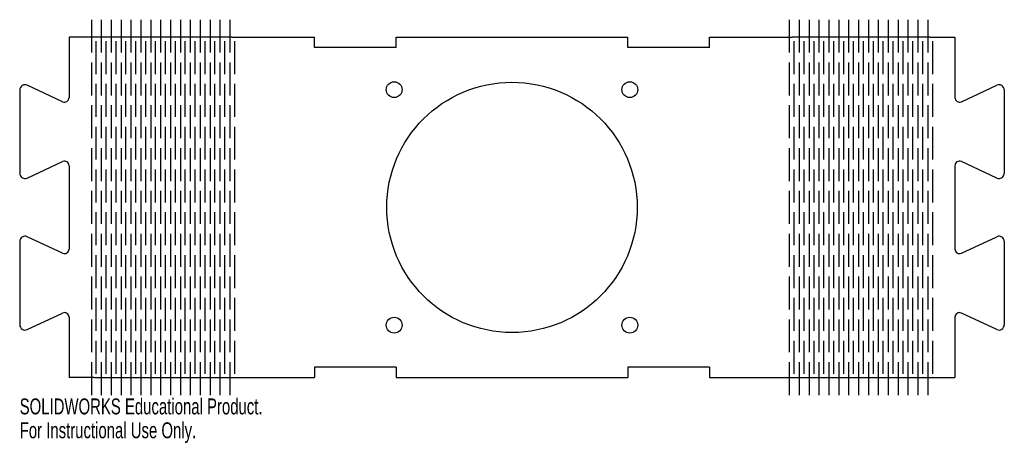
# Model space of a CAD drawing. Header units: millimetres. Extents: x -149 to 149, y -23 to 105.
import ezdxf

# ---------------------------------------------------------------- set-up
doc = ezdxf.new("R2010")
doc.units = ezdxf.units.MM
doc.styles.add('SLDTEXTSTYLE0', font='TXT', dxfattribs={"width": 0.7})

msp = doc.modelspace()

# ---------------------------------------------------------------- linework, layer by layer
at = {"color": 7, "linetype": 'Continuous'}
for p, q in [((-127.62, 105.41), (-127.62, 95.41)), ((-124.62, 105.41), (-124.62, 95.41)), ((-121.62, 105.41), (-121.62, 95.41)), ((-118.62, 105.41), (-118.62, 95.41)), ((-115.62, 105.41), (-115.62, 95.41)), ((-112.62, 105.41), (-112.62, 95.41)), ((-109.62, 105.41), (-109.62, 95.41)), ((-106.62, 105.41), (-106.62, 95.41)), ((-103.62, 105.41), (-103.62, 95.41)), ((-100.62, 105.41), (-100.62, 95.41)), ((-97.62, 105.41), (-97.62, 95.41)), ((-94.62, 105.41), (-94.62, 95.41)), ((-91.62, 105.41), (-91.62, 95.41)), ((-88.62, 105.41), (-88.62, 95.41)), ((-85.62, 105.41), (-85.62, 95.41)), ((84.13, 105.41), (84.13, 95.41)), ((87.13, 105.41), (87.13, 95.41)), ((90.13, 105.41), (90.13, 95.41)), ((93.13, 105.41), (93.13, 95.41)), ((96.13, 105.41), (96.13, 95.41)), ((99.13, 105.41), (99.13, 95.41)), ((102.13, 105.41), (102.13, 95.41)), ((105.13, 105.41), (105.13, 95.41)), ((108.13, 105.41), (108.13, 95.41)), ((111.13, 105.41), (111.13, 95.41)), ((114.13, 105.41), (114.13, 95.41)), ((117.13, 105.41), (117.13, 95.41)), ((120.13, 105.41), (120.13, 95.41)), ((123.13, 105.41), (123.13, 95.41)), ((126.13, 105.41), (126.13, 95.41)), ((-134.36, 100.1), (-134.36, 81.78)), ((-126.76, 100.1), (-134.36, 100.1)), ((-85, 100.1), (-126.76, 100.1)), ((-126.12, 88.91), (-126.12, 98.91)), ((-123.12, 88.91), (-123.12, 98.91)), ((-120.12, 88.91), (-120.12, 98.91)), ((-117.12, 88.91), (-117.12, 98.91)), ((-114.12, 88.91), (-114.12, 98.91)), ((-111.12, 88.91), (-111.12, 98.91)), ((-108.12, 88.91), (-108.12, 98.91)), ((-105.12, 88.91), (-105.12, 98.91)), ((-102.12, 88.91), (-102.12, 98.91)), ((-99.12, 88.91), (-99.12, 98.91)), ((-96.12, 88.91), (-96.12, 98.91)), ((-93.12, 88.91), (-93.12, 98.91)), ((-90.12, 88.91), (-90.12, 98.91)), ((-87.12, 88.91), (-87.12, 98.91)), ((-85, 100.1), (-59.9, 100.1)), ((-84.12, 88.91), (-84.12, 98.91)), ((-59.9, 96.92), (-59.9, 100.1)), ((-35.1, 96.92), (-35.1, 100.1)), ((-35.1, 100.1), (35.1, 100.1)), ((35.1, 96.92), (35.1, 100.1)), ((59.9, 96.92), (59.9, 100.1)), ((59.9, 100.1), (85, 100.1)), ((126.76, 100.1), (85, 100.1)), ((85.63, 88.91), (85.63, 98.91)), ((88.63, 88.91), (88.63, 98.91)), ((91.63, 88.91), (91.63, 98.91)), ((94.63, 88.91), (94.63, 98.91)), ((97.63, 88.91), (97.63, 98.91)), ((100.63, 88.91), (100.63, 98.91)), ((103.63, 88.91), (103.63, 98.91)), ((106.63, 88.91), (106.63, 98.91)), ((109.63, 88.91), (109.63, 98.91)), ((112.63, 88.91), (112.63, 98.91)), ((115.63, 88.91), (115.63, 98.91)), ((118.63, 88.91), (118.63, 98.91)), ((121.63, 88.91), (121.63, 98.91)), ((124.63, 88.91), (124.63, 98.91)), ((126.76, 100.1), (134.36, 100.1)), ((127.63, 88.91), (127.63, 98.91)), ((134.36, 100.1), (134.36, 81.78)), ((-35.1, 96.92), (-59.9, 96.92)), ((59.9, 96.92), (35.1, 96.92)), ((-127.62, 92.41), (-127.62, 82.41)), ((-124.62, 92.41), (-124.62, 82.41)), ((-121.62, 92.41), (-121.62, 82.41)), ((-118.62, 92.41), (-118.62, 82.41)), ((-115.62, 92.41), (-115.62, 82.41)), ((-112.62, 92.41), (-112.62, 82.41)), ((-109.62, 92.41), (-109.62, 82.41)), ((-106.62, 92.41), (-106.62, 82.41)), ((-103.62, 92.41), (-103.62, 82.41)), ((-100.62, 92.41), (-100.62, 82.41)), ((-97.62, 92.41), (-97.62, 82.41)), ((-94.62, 92.41), (-94.62, 82.41)), ((-91.62, 92.41), (-91.62, 82.41)), ((-88.62, 92.41), (-88.62, 82.41)), ((-85.62, 92.41), (-85.62, 82.41)), ((84.13, 92.41), (84.13, 82.41)), ((87.13, 92.41), (87.13, 82.41)), ((90.13, 92.41), (90.13, 82.41)), ((93.13, 92.41), (93.13, 82.41)), ((96.13, 92.41), (96.13, 82.41)), ((99.13, 92.41), (99.13, 82.41)), ((102.13, 92.41), (102.13, 82.41)), ((105.13, 92.41), (105.13, 82.41)), ((108.13, 92.41), (108.13, 82.41)), ((111.13, 92.41), (111.13, 82.41)), ((114.13, 92.41), (114.13, 82.41)), ((117.13, 92.41), (117.13, 82.41)), ((120.13, 92.41), (120.13, 82.41)), ((123.13, 92.41), (123.13, 82.41)), ((126.13, 92.41), (126.13, 82.41)), ((-149.36, 84.06), (-149.36, 58.77)), ((-136.35, 80.51), (-147.08, 85.51)), ((-126.12, 75.91), (-126.12, 85.91)), ((-123.12, 75.91), (-123.12, 85.91)), ((-120.12, 75.91), (-120.12, 85.91)), ((-117.12, 75.91), (-117.12, 85.91)), ((-114.12, 75.91), (-114.12, 85.91)), ((-111.12, 75.91), (-111.12, 85.91)), ((-108.12, 75.91), (-108.12, 85.91)), ((-105.12, 75.91), (-105.12, 85.91)), ((-102.12, 75.91), (-102.12, 85.91)), ((-99.12, 75.91), (-99.12, 85.91)), ((-96.12, 75.91), (-96.12, 85.91)), ((-93.12, 75.91), (-93.12, 85.91)), ((-90.12, 75.91), (-90.12, 85.91)), ((-87.12, 75.91), (-87.12, 85.91)), ((-84.12, 75.91), (-84.12, 85.91)), ((85.63, 75.91), (85.63, 85.91)), ((88.63, 75.91), (88.63, 85.91)), ((91.63, 75.91), (91.63, 85.91)), ((94.63, 75.91), (94.63, 85.91)), ((97.63, 75.91), (97.63, 85.91)), ((100.63, 75.91), (100.63, 85.91)), ((103.63, 75.91), (103.63, 85.91)), ((106.63, 75.91), (106.63, 85.91)), ((109.63, 75.91), (109.63, 85.91)), ((112.63, 75.91), (112.63, 85.91)), ((115.63, 75.91), (115.63, 85.91)), ((118.63, 75.91), (118.63, 85.91)), ((121.63, 75.91), (121.63, 85.91)), ((124.63, 75.91), (124.63, 85.91)), ((127.63, 75.91), (127.63, 85.91)), ((136.35, 80.51), (147.08, 85.51)), ((149.36, 84.06), (149.36, 58.77)), ((-127.62, 79.41), (-127.62, 69.41)), ((-124.62, 79.41), (-124.62, 69.41)), ((-121.62, 79.41), (-121.62, 69.41)), ((-118.62, 79.41), (-118.62, 69.41)), ((-115.62, 79.41), (-115.62, 69.41)), ((-112.62, 79.41), (-112.62, 69.41)), ((-109.62, 79.41), (-109.62, 69.41)), ((-106.62, 79.41), (-106.62, 69.41)), ((-103.62, 79.41), (-103.62, 69.41)), ((-100.62, 79.41), (-100.62, 69.41)), ((-97.62, 79.41), (-97.62, 69.41)), ((-94.62, 79.41), (-94.62, 69.41)), ((-91.62, 79.41), (-91.62, 69.41)), ((-88.62, 79.41), (-88.62, 69.41)), ((-85.62, 79.41), (-85.62, 69.41)), ((84.13, 79.41), (84.13, 69.41)), ((87.13, 79.41), (87.13, 69.41)), ((90.13, 79.41), (90.13, 69.41)), ((93.13, 79.41), (93.13, 69.41)), ((96.13, 79.41), (96.13, 69.41)), ((99.13, 79.41), (99.13, 69.41)), ((102.13, 79.41), (102.13, 69.41)), ((105.13, 79.41), (105.13, 69.41)), ((108.13, 79.41), (108.13, 69.41)), ((111.13, 79.41), (111.13, 69.41)), ((114.13, 79.41), (114.13, 69.41)), ((117.13, 79.41), (117.13, 69.41)), ((120.13, 79.41), (120.13, 69.41)), ((123.13, 79.41), (123.13, 69.41)), ((126.13, 79.41), (126.13, 69.41)), ((-126.12, 62.91), (-126.12, 72.91)), ((-123.12, 62.91), (-123.12, 72.91)), ((-120.12, 62.91), (-120.12, 72.91)), ((-117.12, 62.91), (-117.12, 72.91)), ((-114.12, 62.91), (-114.12, 72.91)), ((-111.12, 62.91), (-111.12, 72.91)), ((-108.12, 62.91), (-108.12, 72.91)), ((-105.12, 62.91), (-105.12, 72.91)), ((-102.12, 62.91), (-102.12, 72.91)), ((-99.12, 62.91), (-99.12, 72.91)), ((-96.12, 62.91), (-96.12, 72.91)), ((-93.12, 62.91), (-93.12, 72.91)), ((-90.12, 62.91), (-90.12, 72.91)), ((-87.12, 62.91), (-87.12, 72.91)), ((-84.12, 62.91), (-84.12, 72.91)), ((85.63, 62.91), (85.63, 72.91)), ((88.63, 62.91), (88.63, 72.91)), ((91.63, 62.91), (91.63, 72.91)), ((94.63, 62.91), (94.63, 72.91)), ((97.63, 62.91), (97.63, 72.91)), ((100.63, 62.91), (100.63, 72.91)), ((103.63, 62.91), (103.63, 72.91)), ((106.63, 62.91), (106.63, 72.91)), ((109.63, 62.91), (109.63, 72.91)), ((112.63, 62.91), (112.63, 72.91)), ((115.63, 62.91), (115.63, 72.91)), ((118.63, 62.91), (118.63, 72.91)), ((121.63, 62.91), (121.63, 72.91)), ((124.63, 62.91), (124.63, 72.91)), ((127.63, 62.91), (127.63, 72.91)), ((-127.62, 66.41), (-127.62, 56.41)), ((-124.62, 66.41), (-124.62, 56.41)), ((-121.62, 66.41), (-121.62, 56.41)), ((-118.62, 66.41), (-118.62, 56.41)), ((-115.62, 66.41), (-115.62, 56.41)), ((-112.62, 66.41), (-112.62, 56.41)), ((-109.62, 66.41), (-109.62, 56.41)), ((-106.62, 66.41), (-106.62, 56.41)), ((-103.62, 66.41), (-103.62, 56.41)), ((-100.62, 66.41), (-100.62, 56.41)), ((-97.62, 66.41), (-97.62, 56.41)), ((-94.62, 66.41), (-94.62, 56.41)), ((-91.62, 66.41), (-91.62, 56.41)), ((-88.62, 66.41), (-88.62, 56.41)), ((-85.62, 66.41), (-85.62, 56.41)), ((84.13, 66.41), (84.13, 56.41)), ((87.13, 66.41), (87.13, 56.41)), ((90.13, 66.41), (90.13, 56.41)), ((93.13, 66.41), (93.13, 56.41)), ((96.13, 66.41), (96.13, 56.41)), ((99.13, 66.41), (99.13, 56.41)), ((102.13, 66.41), (102.13, 56.41)), ((105.13, 66.41), (105.13, 56.41)), ((108.13, 66.41), (108.13, 56.41)), ((111.13, 66.41), (111.13, 56.41)), ((114.13, 66.41), (114.13, 56.41)), ((117.13, 66.41), (117.13, 56.41)), ((120.13, 66.41), (120.13, 56.41)), ((123.13, 66.41), (123.13, 56.41)), ((126.13, 66.41), (126.13, 56.41)), ((-147.08, 57.32), (-136.35, 62.33)), ((-134.36, 61.06), (-134.36, 35.77)), ((-126.12, 49.91), (-126.12, 59.91)), ((-123.12, 49.91), (-123.12, 59.91)), ((-120.12, 49.91), (-120.12, 59.91)), ((-117.12, 49.91), (-117.12, 59.91)), ((-114.12, 49.91), (-114.12, 59.91)), ((-111.12, 49.91), (-111.12, 59.91)), ((-108.12, 49.91), (-108.12, 59.91)), ((-105.12, 49.91), (-105.12, 59.91)), ((-102.12, 49.91), (-102.12, 59.91)), ((-99.12, 49.91), (-99.12, 59.91)), ((-96.12, 49.91), (-96.12, 59.91)), ((-93.12, 49.91), (-93.12, 59.91)), ((-90.12, 49.91), (-90.12, 59.91)), ((-87.12, 49.91), (-87.12, 59.91)), ((-84.12, 49.91), (-84.12, 59.91)), ((85.63, 49.91), (85.63, 59.91)), ((88.63, 49.91), (88.63, 59.91)), ((91.63, 49.91), (91.63, 59.91)), ((94.63, 49.91), (94.63, 59.91)), ((97.63, 49.91), (97.63, 59.91)), ((100.63, 49.91), (100.63, 59.91)), ((103.63, 49.91), (103.63, 59.91)), ((106.63, 49.91), (106.63, 59.91)), ((109.63, 49.91), (109.63, 59.91)), ((112.63, 49.91), (112.63, 59.91)), ((115.63, 49.91), (115.63, 59.91)), ((118.63, 49.91), (118.63, 59.91)), ((121.63, 49.91), (121.63, 59.91)), ((124.63, 49.91), (124.63, 59.91)), ((127.63, 49.91), (127.63, 59.91)), ((134.36, 61.06), (134.36, 35.77)), ((147.08, 57.32), (136.35, 62.33)), ((-127.62, 53.41), (-127.62, 43.41)), ((-124.62, 53.41), (-124.62, 43.41)), ((-121.62, 53.41), (-121.62, 43.41)), ((-118.62, 53.41), (-118.62, 43.41)), ((-115.62, 53.41), (-115.62, 43.41)), ((-112.62, 53.41), (-112.62, 43.41)), ((-109.62, 53.41), (-109.62, 43.41)), ((-106.62, 53.41), (-106.62, 43.41)), ((-103.62, 53.41), (-103.62, 43.41)), ((-100.62, 53.41), (-100.62, 43.41)), ((-97.62, 53.41), (-97.62, 43.41)), ((-94.62, 53.41), (-94.62, 43.41)), ((-91.62, 53.41), (-91.62, 43.41)), ((-88.62, 53.41), (-88.62, 43.41)), ((-85.62, 53.41), (-85.62, 43.41)), ((84.13, 53.41), (84.13, 43.41)), ((87.13, 53.41), (87.13, 43.41)), ((90.13, 53.41), (90.13, 43.41)), ((93.13, 53.41), (93.13, 43.41)), ((96.13, 53.41), (96.13, 43.41)), ((99.13, 53.41), (99.13, 43.41)), ((102.13, 53.41), (102.13, 43.41)), ((105.13, 53.41), (105.13, 43.41)), ((108.13, 53.41), (108.13, 43.41)), ((111.13, 53.41), (111.13, 43.41)), ((114.13, 53.41), (114.13, 43.41)), ((117.13, 53.41), (117.13, 43.41)), ((120.13, 53.41), (120.13, 43.41)), ((123.13, 53.41), (123.13, 43.41)), ((126.13, 53.41), (126.13, 43.41)), ((-126.12, 36.91), (-126.12, 46.91)), ((-123.12, 36.91), (-123.12, 46.91)), ((-120.12, 36.91), (-120.12, 46.91)), ((-117.12, 36.91), (-117.12, 46.91)), ((-114.12, 36.91), (-114.12, 46.91)), ((-111.12, 36.91), (-111.12, 46.91)), ((-108.12, 36.91), (-108.12, 46.91)), ((-105.12, 36.91), (-105.12, 46.91)), ((-102.12, 36.91), (-102.12, 46.91)), ((-99.12, 36.91), (-99.12, 46.91)), ((-96.12, 36.91), (-96.12, 46.91)), ((-93.12, 36.91), (-93.12, 46.91)), ((-90.12, 36.91), (-90.12, 46.91)), ((-87.12, 36.91), (-87.12, 46.91)), ((-84.12, 36.91), (-84.12, 46.91)), ((85.63, 36.91), (85.63, 46.91)), ((88.63, 36.91), (88.63, 46.91)), ((91.63, 36.91), (91.63, 46.91)), ((94.63, 36.91), (94.63, 46.91)), ((97.63, 36.91), (97.63, 46.91)), ((100.63, 36.91), (100.63, 46.91)), ((103.63, 36.91), (103.63, 46.91)), ((106.63, 36.91), (106.63, 46.91)), ((109.63, 36.91), (109.63, 46.91)), ((112.63, 36.91), (112.63, 46.91)), ((115.63, 36.91), (115.63, 46.91)), ((118.63, 36.91), (118.63, 46.91)), ((121.63, 36.91), (121.63, 46.91)), ((124.63, 36.91), (124.63, 46.91)), ((127.63, 36.91), (127.63, 46.91)), ((-136.35, 34.5), (-147.08, 39.5)), ((-127.62, 40.41), (-127.62, 30.41)), ((-124.62, 40.41), (-124.62, 30.41)), ((-121.62, 40.41), (-121.62, 30.41)), ((-118.62, 40.41), (-118.62, 30.41)), ((-115.62, 40.41), (-115.62, 30.41)), ((-112.62, 40.41), (-112.62, 30.41)), ((-109.62, 40.41), (-109.62, 30.41)), ((-106.62, 40.41), (-106.62, 30.41)), ((-103.62, 40.41), (-103.62, 30.41)), ((-100.62, 40.41), (-100.62, 30.41)), ((-97.62, 40.41), (-97.62, 30.41)), ((-94.62, 40.41), (-94.62, 30.41)), ((-91.62, 40.41), (-91.62, 30.41)), ((-88.62, 40.41), (-88.62, 30.41)), ((-85.62, 40.41), (-85.62, 30.41)), ((84.13, 40.41), (84.13, 30.41)), ((87.13, 40.41), (87.13, 30.41)), ((90.13, 40.41), (90.13, 30.41)), ((93.13, 40.41), (93.13, 30.41)), ((96.13, 40.41), (96.13, 30.41)), ((99.13, 40.41), (99.13, 30.41)), ((102.13, 40.41), (102.13, 30.41)), ((105.13, 40.41), (105.13, 30.41)), ((108.13, 40.41), (108.13, 30.41)), ((111.13, 40.41), (111.13, 30.41)), ((114.13, 40.41), (114.13, 30.41)), ((117.13, 40.41), (117.13, 30.41)), ((120.13, 40.41), (120.13, 30.41)), ((123.13, 40.41), (123.13, 30.41)), ((126.13, 40.41), (126.13, 30.41)), ((136.35, 34.5), (147.08, 39.5)), ((-149.36, 38.05), (-149.36, 12.76)), ((149.36, 38.05), (149.36, 12.76)), ((-126.12, 23.91), (-126.12, 33.91)), ((-123.12, 23.91), (-123.12, 33.91)), ((-120.12, 23.91), (-120.12, 33.91)), ((-117.12, 23.91), (-117.12, 33.91)), ((-114.12, 23.91), (-114.12, 33.91)), ((-111.12, 23.91), (-111.12, 33.91)), ((-108.12, 23.91), (-108.12, 33.91)), ((-105.12, 23.91), (-105.12, 33.91)), ((-102.12, 23.91), (-102.12, 33.91)), ((-99.12, 23.91), (-99.12, 33.91)), ((-96.12, 23.91), (-96.12, 33.91)), ((-93.12, 23.91), (-93.12, 33.91)), ((-90.12, 23.91), (-90.12, 33.91)), ((-87.12, 23.91), (-87.12, 33.91)), ((-84.12, 23.91), (-84.12, 33.91)), ((85.63, 23.91), (85.63, 33.91)), ((88.63, 23.91), (88.63, 33.91)), ((91.63, 23.91), (91.63, 33.91)), ((94.63, 23.91), (94.63, 33.91)), ((97.63, 23.91), (97.63, 33.91)), ((100.63, 23.91), (100.63, 33.91)), ((103.63, 23.91), (103.63, 33.91)), ((106.63, 23.91), (106.63, 33.91)), ((109.63, 23.91), (109.63, 33.91)), ((112.63, 23.91), (112.63, 33.91)), ((115.63, 23.91), (115.63, 33.91)), ((118.63, 23.91), (118.63, 33.91)), ((121.63, 23.91), (121.63, 33.91)), ((124.63, 23.91), (124.63, 33.91)), ((127.63, 23.91), (127.63, 33.91)), ((-127.62, 27.41), (-127.62, 17.41)), ((-124.62, 27.41), (-124.62, 17.41)), ((-121.62, 27.41), (-121.62, 17.41)), ((-118.62, 27.41), (-118.62, 17.41)), ((-115.62, 27.41), (-115.62, 17.41)), ((-112.62, 27.41), (-112.62, 17.41)), ((-109.62, 27.41), (-109.62, 17.41)), ((-106.62, 27.41), (-106.62, 17.41)), ((-103.62, 27.41), (-103.62, 17.41)), ((-100.62, 27.41), (-100.62, 17.41)), ((-97.62, 27.41), (-97.62, 17.41)), ((-94.62, 27.41), (-94.62, 17.41)), ((-91.62, 27.41), (-91.62, 17.41)), ((-88.62, 27.41), (-88.62, 17.41)), ((-85.62, 27.41), (-85.62, 17.41)), ((84.13, 27.41), (84.13, 17.41)), ((87.13, 27.41), (87.13, 17.41)), ((90.13, 27.41), (90.13, 17.41)), ((93.13, 27.41), (93.13, 17.41)), ((96.13, 27.41), (96.13, 17.41)), ((99.13, 27.41), (99.13, 17.41)), ((102.13, 27.41), (102.13, 17.41)), ((105.13, 27.41), (105.13, 17.41)), ((108.13, 27.41), (108.13, 17.41)), ((111.13, 27.41), (111.13, 17.41)), ((114.13, 27.41), (114.13, 17.41)), ((117.13, 27.41), (117.13, 17.41)), ((120.13, 27.41), (120.13, 17.41)), ((123.13, 27.41), (123.13, 17.41)), ((126.13, 27.41), (126.13, 17.41)), ((-126.12, 10.91), (-126.12, 20.91)), ((-123.12, 10.91), (-123.12, 20.91)), ((-120.12, 10.91), (-120.12, 20.91)), ((-117.12, 10.91), (-117.12, 20.91)), ((-114.12, 10.91), (-114.12, 20.91)), ((-111.12, 10.91), (-111.12, 20.91)), ((-108.12, 10.91), (-108.12, 20.91)), ((-105.12, 10.91), (-105.12, 20.91)), ((-102.12, 10.91), (-102.12, 20.91)), ((-99.12, 10.91), (-99.12, 20.91)), ((-96.12, 10.91), (-96.12, 20.91)), ((-93.12, 10.91), (-93.12, 20.91)), ((-90.12, 10.91), (-90.12, 20.91)), ((-87.12, 10.91), (-87.12, 20.91)), ((-84.12, 10.91), (-84.12, 20.91)), ((85.63, 10.91), (85.63, 20.91)), ((88.63, 10.91), (88.63, 20.91)), ((91.63, 10.91), (91.63, 20.91)), ((94.63, 10.91), (94.63, 20.91)), ((97.63, 10.91), (97.63, 20.91)), ((100.63, 10.91), (100.63, 20.91)), ((103.63, 10.91), (103.63, 20.91)), ((106.63, 10.91), (106.63, 20.91)), ((109.63, 10.91), (109.63, 20.91)), ((112.63, 10.91), (112.63, 20.91)), ((115.63, 10.91), (115.63, 20.91)), ((118.63, 10.91), (118.63, 20.91)), ((121.63, 10.91), (121.63, 20.91)), ((124.63, 10.91), (124.63, 20.91)), ((127.63, 10.91), (127.63, 20.91)), ((-147.08, 11.31), (-136.35, 16.32)), ((-134.36, 15.05), (-134.36, -3.27)), ((134.36, 15.05), (134.36, -3.27)), ((147.08, 11.31), (136.35, 16.32)), ((-127.62, 14.41), (-127.62, 4.41)), ((-124.62, 14.41), (-124.62, 4.41)), ((-121.62, 14.41), (-121.62, 4.41)), ((-118.62, 14.41), (-118.62, 4.41)), ((-115.62, 14.41), (-115.62, 4.41)), ((-112.62, 14.41), (-112.62, 4.41)), ((-109.62, 14.41), (-109.62, 4.41)), ((-106.62, 14.41), (-106.62, 4.41)), ((-103.62, 14.41), (-103.62, 4.41)), ((-100.62, 14.41), (-100.62, 4.41)), ((-97.62, 14.41), (-97.62, 4.41)), ((-94.62, 14.41), (-94.62, 4.41)), ((-91.62, 14.41), (-91.62, 4.41)), ((-88.62, 14.41), (-88.62, 4.41)), ((-85.62, 14.41), (-85.62, 4.41)), ((84.13, 14.41), (84.13, 4.41)), ((87.13, 14.41), (87.13, 4.41)), ((90.13, 14.41), (90.13, 4.41)), ((93.13, 14.41), (93.13, 4.41)), ((96.13, 14.41), (96.13, 4.41)), ((99.13, 14.41), (99.13, 4.41)), ((102.13, 14.41), (102.13, 4.41)), ((105.13, 14.41), (105.13, 4.41)), ((108.13, 14.41), (108.13, 4.41)), ((111.13, 14.41), (111.13, 4.41)), ((114.13, 14.41), (114.13, 4.41)), ((117.13, 14.41), (117.13, 4.41)), ((120.13, 14.41), (120.13, 4.41)), ((123.13, 14.41), (123.13, 4.41)), ((126.13, 14.41), (126.13, 4.41)), ((-126.12, -2.09), (-126.12, 7.91)), ((-123.12, -2.09), (-123.12, 7.91)), ((-120.12, -2.09), (-120.12, 7.91)), ((-117.12, -2.09), (-117.12, 7.91)), ((-114.12, -2.09), (-114.12, 7.91)), ((-111.12, -2.09), (-111.12, 7.91)), ((-108.12, -2.09), (-108.12, 7.91)), ((-105.12, -2.09), (-105.12, 7.91)), ((-102.12, -2.09), (-102.12, 7.91)), ((-99.12, -2.09), (-99.12, 7.91)), ((-96.12, -2.09), (-96.12, 7.91)), ((-93.12, -2.09), (-93.12, 7.91)), ((-90.12, -2.09), (-90.12, 7.91)), ((-87.12, -2.09), (-87.12, 7.91)), ((-84.12, -2.09), (-84.12, 7.91)), ((85.63, -2.09), (85.63, 7.91)), ((88.63, -2.09), (88.63, 7.91)), ((91.63, -2.09), (91.63, 7.91)), ((94.63, -2.09), (94.63, 7.91)), ((97.63, -2.09), (97.63, 7.91)), ((100.63, -2.09), (100.63, 7.91)), ((103.63, -2.09), (103.63, 7.91)), ((106.63, -2.09), (106.63, 7.91)), ((109.63, -2.09), (109.63, 7.91)), ((112.63, -2.09), (112.63, 7.91)), ((115.63, -2.09), (115.63, 7.91)), ((118.63, -2.09), (118.63, 7.91)), ((121.63, -2.09), (121.63, 7.91)), ((124.63, -2.09), (124.63, 7.91)), ((127.63, -2.09), (127.63, 7.91)), ((-127.62, 1.41), (-127.62, -8.59)), ((-124.62, 1.41), (-124.62, -8.59)), ((-121.62, 1.41), (-121.62, -8.59)), ((-118.62, 1.41), (-118.62, -8.59)), ((-115.62, 1.41), (-115.62, -8.59)), ((-112.62, 1.41), (-112.62, -8.59)), ((-109.62, 1.41), (-109.62, -8.59)), ((-106.62, 1.41), (-106.62, -8.59)), ((-103.62, 1.41), (-103.62, -8.59)), ((-100.62, 1.41), (-100.62, -8.59)), ((-97.62, 1.41), (-97.62, -8.59)), ((-94.62, 1.41), (-94.62, -8.59)), ((-91.62, 1.41), (-91.62, -8.59)), ((-88.62, 1.41), (-88.62, -8.59)), ((-85.62, 1.41), (-85.62, -8.59)), ((84.13, 1.41), (84.13, -8.59)), ((87.13, 1.41), (87.13, -8.59)), ((90.13, 1.41), (90.13, -8.59)), ((93.13, 1.41), (93.13, -8.59)), ((96.13, 1.41), (96.13, -8.59)), ((99.13, 1.41), (99.13, -8.59)), ((102.13, 1.41), (102.13, -8.59)), ((105.13, 1.41), (105.13, -8.59)), ((108.13, 1.41), (108.13, -8.59)), ((111.13, 1.41), (111.13, -8.59)), ((114.13, 1.41), (114.13, -8.59)), ((117.13, 1.41), (117.13, -8.59)), ((120.13, 1.41), (120.13, -8.59)), ((123.13, 1.41), (123.13, -8.59)), ((126.13, 1.41), (126.13, -8.59)), ((-35.1, -0.1), (-59.9, -0.1)), ((-59.9, -0.1), (-59.9, -3.27)), ((-35.1, -0.1), (-35.1, -3.27)), ((59.9, -0.1), (35.1, -0.1)), ((35.1, -0.1), (35.1, -3.27)), ((59.9, -0.1), (59.9, -3.27)), ((-126.76, -3.27), (-134.36, -3.27)), ((-126.76, -3.27), (-85, -3.27)), ((-85, -3.27), (-59.9, -3.27)), ((-35.1, -3.27), (35.1, -3.27)), ((59.9, -3.27), (85, -3.27)), ((85, -3.27), (126.76, -3.27)), ((126.76, -3.27), (134.36, -3.27))]:
    msp.add_line(p, q, dxfattribs=at)
for centre, radius in [((-35.75, 84.16), 2.4), ((0, 48.41), 38), ((35.75, 84.16), 2.4), ((-35.75, 12.66), 2.4), ((35.75, 12.66), 2.4)]:
    msp.add_circle(centre, radius, dxfattribs=at)
for centre, radius, start, end in [((-147.76, 84.06), 1.6, 65, 180), ((147.76, 84.06), 1.6, 0, 115), ((-135.76, 81.78), 1.4, 245, 0), ((135.76, 81.78), 1.4, 180, 295), ((-135.76, 61.06), 1.4, 360, 115), ((135.76, 61.06), 1.4, 65, 180), ((-147.76, 58.77), 1.6, 180, 295), ((147.76, 58.77), 1.6, 245, 0), ((-147.76, 38.05), 1.6, 65, 180), ((147.76, 38.05), 1.6, 0, 115), ((-135.76, 35.77), 1.4, 245, 0), ((135.76, 35.77), 1.4, 180, 295), ((-135.76, 15.05), 1.4, 0, 115), ((135.76, 15.05), 1.4, 65, 180), ((-147.76, 12.76), 1.6, 180, 295), ((147.76, 12.76), 1.6, 245, 0)]:
    msp.add_arc(centre, radius, start, end, dxfattribs=at)

# ---------------------------------------------------------------- texts
at = {"color": 7, "linetype": 'Continuous', "char_height": 4.8336, "attachment_point": 1, "style": 'SLDTEXTSTYLE0'}
for s, insert in [('SOLIDWORKS Educational Product.', (-149.36, -9.61)), ('For Instructional Use Only.', (-149.36, -16.86))]:
    msp.add_mtext(s, dxfattribs=dict(at, insert=insert))

doc.saveas('drawing.dxf')
